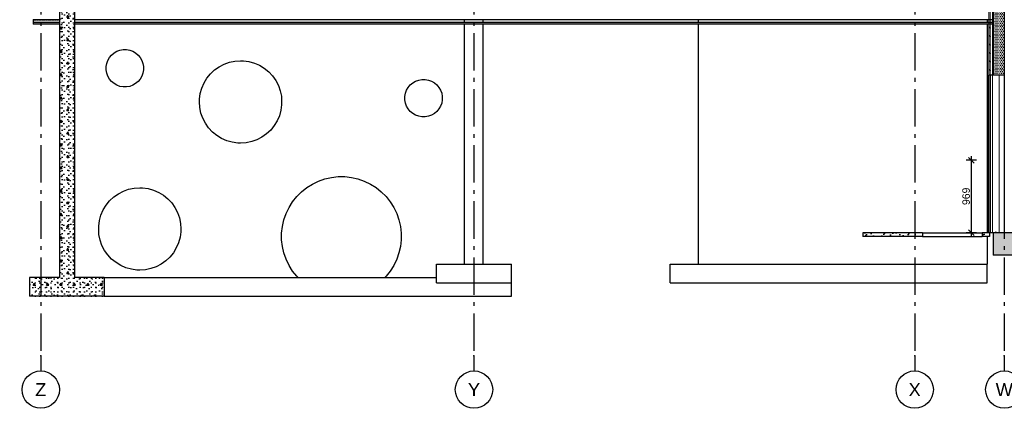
# Model space of a CAD drawing. Header units: millimetres. Extents: x -74465 to -41950, y 1470 to 14690.
# Tile 2 of 132: x -67859 to -54677, y 1470 to 6670. Entities that reach past the tile are written whole.
import ezdxf
from ezdxf.enums import TextEntityAlignment as Align

# ---------------------------------------------------------------- set-up
doc = ezdxf.new("R2010")
doc.units = ezdxf.units.MM
doc.header["$LTSCALE"] = 0.5
doc.header["$MEASUREMENT"] = 0
for name, pattern in [('Akselinje', [1500, 1000, -200, 100, -200]), ('PLINE', [0]), ('Wipeout_Contour', [2000, 0, -2000])]:
    doc.linetypes.add(name, pattern=pattern)
for name, color, linetype in [('0(Nye konstruksjoner)', 7, 'Continuous'), ('216- Direkte fundamentering (Skravur)(Nye konstruksjoner)', 7, 'Continuous'), ('216- Direkte fundamentering(Nye konstruksjoner)', 7, 'Continuous'), ('222- Søyler (Nye konstruksjoner)', 7, 'Continuous'), ('23-- Yttervegger', 7, 'Continuous'), ('23-- Yttervegger (Skravur)', 7, 'Continuous'), ('23-- Yttervegger (Skravur)(Nye konstruksjoner)', 7, 'Continuous'), ('23-- Yttervegger(Nye konstruksjoner)', 7, 'Continuous'), ('2311 Bærende yttervegger_ betong(Nye konstruksjoner)', 7, 'Continuous'), ('235- Utvendig kledning og overflate (Skravur)(Nye konstruksjoner)', 7, 'Continuous'), ('251- Frittbærende dekker', 7, 'Continuous'), ('251- Frittbærende dekker (Skravur)', 7, 'Continuous'), ('251- Frittbærende dekker (Skravur)(Nye konstruksjoner)', 7, 'Continuous'), ('251- Frittbærende dekker(Nye konstruksjoner)', 7, 'Continuous'), ('252- Gulv på grunn_ bunnplate', 7, 'Continuous'), ('252- Gulv på grunn_ bunnplate (Skravur)', 7, 'Continuous'), ('82-- Modullinjer', 7, 'Continuous'), ('842-M___1_50 Målsetting bygning', 7, 'Continuous')]:
    doc.layers.add(name, color=color, linetype=linetype)
doc.layers.add('234- Vinduer_ dører_ porter(Nye konstruksjoner)', color=7, linetype='Continuous', lineweight=0)
doc.layers.add('235- Utvendig kledning og overflate(Nye konstruksjoner)', color=7, linetype='Continuous', lineweight=0)
doc.styles.add('GENERATED_STYLE_1', font='arial.ttf')
doc.styles.add('GENERATED_STYLE_2', font='arial.ttf')
doc.dimstyles.new('GENERATED_STYLE__1', dxfattribs={"dimtxt": 100, "dimasz": 71.25, "dimexe": 0.18, "dimexo": 0.0625, "dimgap": 0, "dimtad": 1, "dimdec": 0, "dimzin": 0, "dimdsep": 46, "dimtxsty": 'GENERATED_STYLE_2', "dimblk": 'ARROWHEAD_6', "dimblk1": 'ARROWHEAD_6', "dimblk2": 'ARROWHEAD_6', "dimcen": 0.09, "dimse1": 1, "dimse2": 1, "dimclrd": 256, "dimclre": 256, "dimclrt": 256, "dimadec": 1, "dimazin": 0, "dimtfac": 1, "dimtdec": 4, "dimtmove": 0, "dimatfit": 3, "dimfxl": 1, "dimtolj": 1, "dimtzin": 0, "dimarcsym": 0})
pattern_1 = [(0, (0, 0), (0, 43.30127), [0, -25]), (0, (12.5, 21.65), (0, 43.30127), [0, -25])]
pattern_2 = [(45, (0, 175), (-55.68466, 55.68466), [0, -52.5, 0, -78.75]), (110, (175, 175), (74.00079, 26.93409), [0, -38.5, 0, -66.5])]
pattern_3 = [(315, (0, 0), (56.56854, 56.56854), [80, 0])]
pattern_4 = [(0, (0, 0), (0, 311.7692), [30, -150]), (0, (90, 155.9), (0, 311.7692), [30, -150]), (60, (0, 0), (-270, 155.8846), [30, -150]), (60, (180, 0), (-270, 155.8846), [30, -150]), (120, (30, 0), (270, 155.8846), [30, -150]), (120, (210, 0), (270, 155.8846), [30, -150]), (0, (0, 30), (0, 60), [0, -60, 0, -90.000004]), (45, (30, 30), (-42.42641, 42.42641), [0, -45, 0, -75.000003])]

# ---------------------------------------------------------------- blocks, each defined once
blk = doc.blocks.new('Standard grid marker[1]', base_point=(-54677, 14190))
at = {"layer": '82-- Modullinjer', "linetype": 'Akselinje'}
for p, q in [((-54677, 13990), (-54677, 14190)), ((-54677, 13990), (-54677, 2170)), ((-54677, 2170), (-54677, 1970))]:
    blk.add_line(p, q, dxfattribs=at)
at = {"layer": '82-- Modullinjer', "linetype": 'PLINE'}
for centre in [(-54677, 14440), (-54677, 1720)]:
    blk.add_circle(centre, 250, dxfattribs=at)
at = {"layer": '82-- Modullinjer', "linetype": 'Akselinje'}
for p in [(-54677, 13990), (-54677, 13990), (-54677, 2170), (-54677, 2170)]:
    blk.add_point(p, dxfattribs=at)
at = {"layer": '82-- Modullinjer', "style": 'GENERATED_STYLE_1'}
for tag, p in [('AC_MarkerText_1_0', (-54677, 14527)), ('AC_MarkerText_1_1', (-54677, 1808))]:
    blk.add_attdef(tag, text='', height=175, rotation=360, dxfattribs=at).set_placement(p, align=Align.TOP_CENTER)
blk = doc.blocks.new('Standard grid marker[2]', base_point=(-61777, 14190))
at = {"layer": '82-- Modullinjer', "linetype": 'Akselinje'}
for p, q in [((-61777, 13990), (-61777, 14190)), ((-61777, 13990), (-61777, 2170)), ((-61777, 2170), (-61777, 1970))]:
    blk.add_line(p, q, dxfattribs=at)
at = {"layer": '82-- Modullinjer', "linetype": 'PLINE'}
for centre in [(-61777, 14440), (-61777, 1720)]:
    blk.add_circle(centre, 250, dxfattribs=at)
at = {"layer": '82-- Modullinjer', "linetype": 'Akselinje'}
for p in [(-61777, 13990), (-61777, 13990), (-61777, 2170), (-61777, 2170)]:
    blk.add_point(p, dxfattribs=at)
at = {"layer": '82-- Modullinjer', "style": 'GENERATED_STYLE_1'}
for tag, p in [('AC_MarkerText_1_0', (-61777, 14527)), ('AC_MarkerText_1_1', (-61777, 1808))]:
    blk.add_attdef(tag, text='', height=175, rotation=360, dxfattribs=at).set_placement(p, align=Align.TOP_CENTER)
blk = doc.blocks.new('Standard grid marker[3]', base_point=(-55877, 14190))
at = {"layer": '82-- Modullinjer', "linetype": 'Akselinje'}
for p, q in [((-55877, 13990), (-55877, 14190)), ((-55877, 13990), (-55877, 2170)), ((-55877, 2170), (-55877, 1970))]:
    blk.add_line(p, q, dxfattribs=at)
at = {"layer": '82-- Modullinjer', "linetype": 'PLINE'}
for centre in [(-55877, 14440), (-55877, 1720)]:
    blk.add_circle(centre, 250, dxfattribs=at)
at = {"layer": '82-- Modullinjer', "linetype": 'Akselinje'}
for p in [(-55877, 13990), (-55877, 13990), (-55877, 2170), (-55877, 2170)]:
    blk.add_point(p, dxfattribs=at)
at = {"layer": '82-- Modullinjer', "style": 'GENERATED_STYLE_1'}
for tag, p in [('AC_MarkerText_1_0', (-55877, 14527)), ('AC_MarkerText_1_1', (-55877, 1808))]:
    blk.add_attdef(tag, text='', height=175, rotation=360, dxfattribs=at).set_placement(p, align=Align.TOP_CENTER)
blk = doc.blocks.new('Standard grid marker[5]', base_point=(-67577, 14190))
at = {"layer": '82-- Modullinjer', "linetype": 'Akselinje'}
for p, q in [((-67577, 13990), (-67577, 14190)), ((-67577, 13990), (-67577, 2170)), ((-67577, 2170), (-67577, 1970))]:
    blk.add_line(p, q, dxfattribs=at)
at = {"layer": '82-- Modullinjer', "linetype": 'PLINE'}
for centre in [(-67577, 14440), (-67577, 1720)]:
    blk.add_circle(centre, 250, dxfattribs=at)
at = {"layer": '82-- Modullinjer', "linetype": 'Akselinje'}
for p in [(-67577, 13990), (-67577, 13990), (-67577, 2170), (-67577, 2170)]:
    blk.add_point(p, dxfattribs=at)
at = {"layer": '82-- Modullinjer', "style": 'GENERATED_STYLE_1'}
for tag, p in [('AC_MarkerText_1_0', (-67577, 14527)), ('AC_MarkerText_1_1', (-67577, 1808))]:
    blk.add_attdef(tag, text='', height=175, rotation=360, dxfattribs=at).set_placement(p, align=Align.TOP_CENTER)
blk = doc.blocks.new('*D30')
at = {"layer": '842-M___1_50 Målsetting bygning', "linetype": 'PLINE'}
for p, q in [((-55047, 4789), (-55188, 4789)), ((-55080, 4751), (-55155, 4826)), ((-55117, 4789), (-55117, 4845)), ((-55117, 3820), (-55117, 4789)), ((-55155, 3858), (-55080, 3782)), ((-55047, 3820), (-55188, 3820)), ((-55117, 3764), (-55117, 3820))]:
    blk.add_line(p, q, dxfattribs=at)
at = {"layer": '842-M___1_50 Målsetting bygning', "insert": (-55137, 4190), "char_height": 100, "attachment_point": 7, "rotation": 90, "style": 'GENERATED_STYLE_2'}
blk.add_mtext('\\A1;{\\pql;\\fArial|b0|i0|c0|p0;\\W1.000000;969}', dxfattribs=at)
blk = doc.blocks.new('ARROWHEAD_6')
at = {"linetype": 'Continuous'}
for p, q in [((0, 0), (-1, 0)), ((-0.5, -0.5), (0.5, 0.5))]:
    blk.add_line(p, q, dxfattribs=at)

msp = doc.modelspace()

# ---------------------------------------------------------------- hatches: boundary and pattern name
at = {"layer": '216- Direkte fundamentering (Skravur)(Nye konstruksjoner)', "linetype": 'Continuous'}
h = msp.add_hatch(dxfattribs=at)
h.set_pattern_fill('Betong_strukturell', color=256, style=0, pattern_type=2)
h.set_pattern_definition(pattern_4)
h.paths.add_polyline_path([(-67726.6, 3220), (-67726.6, 2970), (-66726.6, 2970), (-66726.6, 3220)])
at = {"layer": '23-- Yttervegger (Skravur)', "linetype": 'Continuous'}
h = msp.add_hatch(dxfattribs=at)
h.set_pattern_fill('Prikker_tett', color=256, style=0, pattern_type=2)
h.set_pattern_definition(pattern_1)
h.paths.add_polyline_path([(-54826.6, 7020), (-54826.6, 5930), (-54676.6, 5930), (-54676.6, 7020)])
at = {"layer": '23-- Yttervegger (Skravur)(Nye konstruksjoner)', "linetype": 'Continuous'}
h = msp.add_hatch(dxfattribs=at)
h.set_pattern_fill('Betong_strukturell', color=256, style=0, pattern_type=2)
h.set_pattern_definition(pattern_4)
h.paths.add_polyline_path([(-67126.6, 3220), (-67126.6, 6870), (-67326.6, 6870), (-67326.6, 3220)])
at = {"layer": '235- Utvendig kledning og overflate (Skravur)(Nye konstruksjoner)', "linetype": 'Continuous'}
h = msp.add_hatch(dxfattribs=at)
h.set_pattern_fill('Prikker_tett', color=256, style=0, pattern_type=2)
h.set_pattern_definition(pattern_1)
h.paths.add_polyline_path([(-54826.6, 6668), (-54835.6, 6668), (-54835.6, 6632), (-54826.6, 6632)])
h = msp.add_hatch(dxfattribs=at)
h.set_pattern_fill('Prikker_tett', color=256, style=0, pattern_type=2)
h.set_pattern_definition(pattern_1)
h.paths.add_polyline_path([(-54835.6, 5930), (-54826.6, 5930), (-54826.6, 6610), (-54835.6, 6610)])
at = {"layer": '251- Frittbærende dekker (Skravur)', "linetype": 'Continuous'}
h = msp.add_hatch(dxfattribs=at)
h.set_pattern_fill('Prikker_tett', color=256, style=0, pattern_type=2)
h.set_pattern_definition(pattern_1)
h.paths.add_polyline_path([(-54826.6, 3820), (-54826.6, 3520), (-41949.9, 3520), (-41949.9, 3820)])
at = {"layer": '251- Frittbærende dekker (Skravur)(Nye konstruksjoner)', "linetype": 'Continuous'}
h = msp.add_hatch(dxfattribs=at)
h.set_pattern_fill('Prikker_tett', color=256, style=0, pattern_type=2)
h.set_pattern_definition(pattern_1)
h.paths.add_polyline_path([(-67676.6, 6668), (-67326.6, 6668), (-67326.6, 6670), (-67676.6, 6670)])
msp.add_hatch(color=256, dxfattribs=at).paths.add_polyline_path([(-67676.6, 6632), (-67676.6, 6610), (-67326.6, 6610), (-67326.6, 6632)])
at = {"layer": '252- Gulv på grunn_ bunnplate (Skravur)', "linetype": 'Continuous'}
h = msp.add_hatch(dxfattribs=at)
h.set_pattern_fill('Naturstein', color=256, style=0, pattern_type=2)
h.set_pattern_definition(pattern_2)
h.paths.add_polyline_path([(-56572.6, 3820), (-56572.6, 3770), (-55772.6, 3770), (-55772.6, 3820)])
h = msp.add_hatch(dxfattribs=at)
h.set_pattern_fill('Naturstein', color=256, style=0, pattern_type=2)
h.set_pattern_definition(pattern_2)
h.paths.add_polyline_path([(-54972.6, 3820), (-54972.6, 3770), (-54872.6, 3770), (-54872.6, 3820)])

# ---------------------------------------------------------------- linework, layer by layer
at = {"layer": '0(Nye konstruksjoner)', "linetype": 'PLINE'}
for p, q in [((-66657.1, 6164), (-66629, 6197.5)), ((-66629, 6197.5), (-66595.5, 6225.6)), ((-66595.5, 6225.6), (-66557.6, 6247.5)), ((-66557.6, 6247.5), (-66516.5, 6262.4)), ((-66516.5, 6262.4), (-66473.4, 6270)), ((-66473.4, 6270), (-66451.6, 6270)), ((-66451.6, 6270), (-66429.7, 6270)), ((-66429.7, 6270), (-66386.6, 6262.4)), ((-66386.6, 6262.4), (-66345.5, 6247.5)), ((-66345.5, 6247.5), (-66307.6, 6225.6)), ((-66307.6, 6225.6), (-66274.1, 6197.5)), ((-66274.1, 6197.5), (-66246, 6164)), ((-66701.6, 6041.9), (-66694, 6085)), ((-66694, 6085), (-66679, 6126.1)), ((-66679, 6126.1), (-66657.1, 6164)), ((-66246, 6164), (-66224.1, 6126.1)), ((-66224.1, 6126.1), (-66209.2, 6085)), ((-66209.2, 6085), (-66201.6, 6041.9)), ((-65188, 6041), (-65121.2, 6075.7)), ((-65121.2, 6075.7), (-65050.3, 6100.9)), ((-65050.3, 6100.9), (-64976.6, 6116.2)), ((-64976.6, 6116.2), (-64901.6, 6120)), ((-64901.6, 6120), (-64864, 6120)), ((-64864, 6120), (-64789.4, 6109.8)), ((-64789.4, 6109.8), (-64717, 6089.5)), ((-64717, 6089.5), (-64647.9, 6059.5)), ((-66701.6, 6020), (-66701.6, 6041.9)), ((-66701.6, 5998.1), (-66701.6, 6020)), ((-66694, 5955.1), (-66701.6, 5998.1)), ((-66679, 5914), (-66694, 5955.1)), ((-66209.2, 5955.1), (-66224.1, 5914)), ((-66201.6, 5998.1), (-66209.2, 5955.1)), ((-66201.6, 6041.9), (-66201.6, 6020)), ((-66201.6, 6020), (-66201.6, 5998.1)), ((-65352, 5887.9), (-65304.5, 5946.3)), ((-65304.5, 5946.3), (-65249.5, 5997.7)), ((-65249.5, 5997.7), (-65188, 6041)), ((-64647.9, 6059.5), (-64583.7, 6020.4)), ((-64583.7, 6020.4), (-64525.3, 5972.9)), ((-64525.3, 5972.9), (-64473.9, 5917.9)), ((-66657.1, 5876.1), (-66679, 5914)), ((-66629, 5842.6), (-66657.1, 5876.1)), ((-66595.5, 5814.4), (-66629, 5842.6)), ((-66557.6, 5792.6), (-66595.5, 5814.4)), ((-66307.6, 5814.4), (-66345.5, 5792.6)), ((-66274.1, 5842.6), (-66307.6, 5814.4)), ((-66246, 5876.1), (-66274.1, 5842.6)), ((-66224.1, 5914), (-66246, 5876.1)), ((-65421, 5754.6), (-65391.1, 5823.6)), ((-65391.1, 5823.6), (-65352, 5887.9)), ((-64473.9, 5917.9), (-64430.5, 5856.5)), ((-64430.5, 5856.5), (-64395.9, 5789.7)), ((-62629, 5797.5), (-62595.5, 5825.6)), ((-62595.5, 5825.6), (-62557.6, 5847.5)), ((-62557.6, 5847.5), (-62516.5, 5862.4)), ((-62516.5, 5862.4), (-62473.4, 5870)), ((-62473.4, 5870), (-62451.6, 5870)), ((-62451.6, 5870), (-62429.7, 5870)), ((-62429.7, 5870), (-62386.6, 5862.4)), ((-62386.6, 5862.4), (-62345.5, 5847.5)), ((-62345.5, 5847.5), (-62307.6, 5825.6)), ((-62307.6, 5825.6), (-62274.1, 5797.5)), ((-54676.6, 5930), (-54676.6, 3820)), ((-66516.5, 5777.6), (-66557.6, 5792.6)), ((-66473.4, 5770), (-66516.5, 5777.6)), ((-66451.6, 5770), (-66473.4, 5770)), ((-66429.7, 5770), (-66451.6, 5770)), ((-66386.6, 5777.6), (-66429.7, 5770)), ((-66345.5, 5792.6), (-66386.6, 5777.6)), ((-65451.6, 5607.6), (-65441.3, 5682.2)), ((-65441.3, 5682.2), (-65421, 5754.6)), ((-64395.9, 5789.7), (-64370.7, 5718.8)), ((-64370.7, 5718.8), (-64355.4, 5645.1)), ((-62701.6, 5641.9), (-62694, 5685)), ((-62694, 5685), (-62679, 5726.1)), ((-62679, 5726.1), (-62657.1, 5764)), ((-62657.1, 5764), (-62629, 5797.5)), ((-62274.1, 5797.5), (-62246, 5764)), ((-62246, 5764), (-62224.1, 5726.1)), ((-62224.1, 5726.1), (-62209.2, 5685)), ((-62209.2, 5685), (-62201.6, 5641.9)), ((-65451.6, 5570), (-65451.6, 5607.6)), ((-65447.7, 5495), (-65451.6, 5570)), ((-64355.4, 5645.1), (-64351.6, 5570)), ((-64351.6, 5570), (-64351.6, 5532.4)), ((-62701.6, 5620), (-62701.6, 5641.9)), ((-62701.6, 5598.1), (-62701.6, 5620)), ((-62694, 5555.1), (-62701.6, 5598.1)), ((-62679, 5514), (-62694, 5555.1)), ((-62209.2, 5555.1), (-62224.1, 5514)), ((-62201.6, 5598.1), (-62209.2, 5555.1)), ((-62201.6, 5641.9), (-62201.6, 5620)), ((-62201.6, 5620), (-62201.6, 5598.1)), ((-65432.4, 5421.3), (-65447.7, 5495)), ((-65407.2, 5350.4), (-65432.4, 5421.3)), ((-64361.8, 5457.9), (-64382.1, 5385.4)), ((-64351.6, 5532.4), (-64361.8, 5457.9)), ((-62657.1, 5476.1), (-62679, 5514)), ((-62629, 5442.6), (-62657.1, 5476.1)), ((-62595.5, 5414.4), (-62629, 5442.6)), ((-62557.6, 5392.6), (-62595.5, 5414.4)), ((-62307.6, 5414.4), (-62345.5, 5392.6)), ((-62274.1, 5442.6), (-62307.6, 5414.4)), ((-62246, 5476.1), (-62274.1, 5442.6)), ((-62224.1, 5514), (-62246, 5476.1)), ((-65372.6, 5283.6), (-65407.2, 5350.4)), ((-65329.2, 5222.1), (-65372.6, 5283.6)), ((-64412.1, 5316.4), (-64451.2, 5252.1)), ((-64382.1, 5385.4), (-64412.1, 5316.4)), ((-62516.5, 5377.6), (-62557.6, 5392.6)), ((-62473.4, 5370), (-62516.5, 5377.6)), ((-62451.6, 5370), (-62473.4, 5370)), ((-62429.7, 5370), (-62451.6, 5370)), ((-62386.6, 5377.6), (-62429.7, 5370)), ((-62345.5, 5392.6), (-62386.6, 5377.6)), ((-65277.9, 5167.1), (-65329.2, 5222.1)), ((-65219.5, 5119.6), (-65277.9, 5167.1)), ((-64553.7, 5142.4), (-64615.1, 5099)), ((-64498.7, 5193.7), (-64553.7, 5142.4)), ((-64451.2, 5252.1), (-64498.7, 5193.7)), ((-65155.2, 5080.5), (-65219.5, 5119.6)), ((-65086.2, 5050.6), (-65155.2, 5080.5)), ((-65013.7, 5030.3), (-65086.2, 5050.6)), ((-64939.2, 5020), (-65013.7, 5030.3)), ((-64901.6, 5020), (-64939.2, 5020)), ((-64826.5, 5023.9), (-64901.6, 5020)), ((-64752.8, 5039.2), (-64826.5, 5023.9)), ((-64681.9, 5064.4), (-64752.8, 5039.2)), ((-64615.1, 5099), (-64681.9, 5064.4)), ((-63939.2, 4471.3), (-63858.2, 4510.3)), ((-63858.2, 4510.3), (-63773.4, 4540)), ((-63773.4, 4540), (-63685.8, 4560)), ((-63685.8, 4560), (-63596.5, 4570)), ((-63596.5, 4570), (-63551.6, 4570)), ((-63551.6, 4570), (-63506.6, 4570)), ((-63506.6, 4570), (-63417.4, 4560)), ((-63417.4, 4560), (-63329.8, 4540)), ((-63329.8, 4540), (-63244.9, 4510.3)), ((-63244.9, 4510.3), (-63164, 4471.3)), ((-66538, 4341), (-66471.2, 4375.7)), ((-66471.2, 4375.7), (-66400.3, 4400.9)), ((-66400.3, 4400.9), (-66326.6, 4416.2)), ((-66326.6, 4416.2), (-66251.6, 4420)), ((-66251.6, 4420), (-66214, 4420)), ((-66214, 4420), (-66139.4, 4409.8)), ((-66139.4, 4409.8), (-66067, 4389.5)), ((-66067, 4389.5), (-65997.9, 4359.5)), ((-65997.9, 4359.5), (-65933.7, 4320.4)), ((-64149, 4303.9), (-64085.5, 4367.5)), ((-64085.5, 4367.5), (-64015.2, 4423.5)), ((-64015.2, 4423.5), (-63939.2, 4471.3)), ((-63164, 4471.3), (-63087.9, 4423.5)), ((-63087.9, 4423.5), (-63017.7, 4367.5)), ((-63017.7, 4367.5), (-62954.1, 4303.9)), ((-66702, 4187.9), (-66654.5, 4246.3)), ((-66654.5, 4246.3), (-66599.5, 4297.7)), ((-66599.5, 4297.7), (-66538, 4341)), ((-65933.7, 4320.4), (-65875.3, 4272.9)), ((-65875.3, 4272.9), (-65823.9, 4217.9)), ((-64252.9, 4157.6), (-64205, 4233.7)), ((-64205, 4233.7), (-64149, 4303.9)), ((-62954.1, 4303.9), (-62898.1, 4233.7)), ((-62898.1, 4233.7), (-62850.3, 4157.6)), ((-66771, 4054.6), (-66741.1, 4123.6)), ((-66741.1, 4123.6), (-66702, 4187.9)), ((-65823.9, 4217.9), (-65780.5, 4156.5)), ((-65780.5, 4156.5), (-65745.9, 4089.7)), ((-65745.9, 4089.7), (-65720.7, 4018.8)), ((-64291.8, 4076.6), (-64252.9, 4157.6)), ((-62850.3, 4157.6), (-62811.3, 4076.6)), ((-66801.6, 3907.6), (-66791.3, 3982.2)), ((-66791.3, 3982.2), (-66771, 4054.6)), ((-65720.7, 4018.8), (-65705.4, 3945.1)), ((-64341.5, 3904.2), (-64321.5, 3991.8)), ((-64321.5, 3991.8), (-64291.8, 4076.6)), ((-62811.3, 4076.6), (-62781.6, 3991.8)), ((-62781.6, 3991.8), (-62761.6, 3904.2)), ((-66801.6, 3870), (-66801.6, 3907.6)), ((-66797.7, 3795), (-66801.6, 3870)), ((-65701.6, 3832.4), (-65711.8, 3757.9)), ((-65705.4, 3945.1), (-65701.6, 3870)), ((-65701.6, 3870), (-65701.6, 3832.4)), ((-64351.6, 3814.9), (-64341.5, 3904.2)), ((-62761.6, 3904.2), (-62751.6, 3814.9)), ((-66782.4, 3721.3), (-66797.7, 3795)), ((-66757.2, 3650.4), (-66782.4, 3721.3)), ((-65711.8, 3757.9), (-65732.1, 3685.4)), ((-64351.6, 3770), (-64351.6, 3814.9)), ((-64351.6, 3725.1), (-64351.6, 3770)), ((-64341.5, 3635.8), (-64351.6, 3725.1)), ((-62751.6, 3725.1), (-62761.6, 3635.8)), ((-62751.6, 3814.9), (-62751.6, 3770)), ((-62751.6, 3770), (-62751.6, 3725.1)), ((-54865.6, 3820), (-54872.6, 3820)), ((-54835.6, 3820), (-54865.6, 3820)), ((-66722.6, 3583.6), (-66757.2, 3650.4)), ((-66679.2, 3522.1), (-66722.6, 3583.6)), ((-65762.1, 3616.4), (-65801.2, 3552.1)), ((-65732.1, 3685.4), (-65762.1, 3616.4)), ((-64321.5, 3548.2), (-64341.5, 3635.8)), ((-62761.6, 3635.8), (-62781.6, 3548.2)), ((-66627.9, 3467.1), (-66679.2, 3522.1)), ((-66569.5, 3419.6), (-66627.9, 3467.1)), ((-65903.7, 3442.4), (-65965.1, 3399)), ((-65848.7, 3493.7), (-65903.7, 3442.4)), ((-65801.2, 3552.1), (-65848.7, 3493.7)), ((-64291.8, 3463.4), (-64321.5, 3548.2)), ((-64252.9, 3382.4), (-64291.8, 3463.4)), ((-62811.3, 3463.4), (-62850.3, 3382.4)), ((-62781.6, 3548.2), (-62811.3, 3463.4)), ((-66505.2, 3380.5), (-66569.5, 3419.6)), ((-66436.2, 3350.6), (-66505.2, 3380.5)), ((-66363.7, 3330.3), (-66436.2, 3350.6)), ((-66289.2, 3320), (-66363.7, 3330.3)), ((-66251.6, 3320), (-66289.2, 3320)), ((-66176.5, 3323.9), (-66251.6, 3320)), ((-66102.8, 3339.2), (-66176.5, 3323.9)), ((-66031.9, 3364.4), (-66102.8, 3339.2)), ((-65965.1, 3399), (-66031.9, 3364.4)), ((-64205, 3306.4), (-64252.9, 3382.4)), ((-64149, 3236.1), (-64205, 3306.4)), ((-62898.1, 3306.4), (-62954.1, 3236.1)), ((-62850.3, 3382.4), (-62898.1, 3306.4)), ((-64132.9, 3220), (-64149, 3236.1)), ((-62970.2, 3220), (-62954.1, 3236.1))]:
    msp.add_line(p, q, dxfattribs=at)
at = {"layer": '0(Nye konstruksjoner)', "linetype": 'PLINE', "flags": 128}
msp.add_lwpolyline([(-54676.6, 5930), (-54743.6, 5930), (-54826.6, 5930)], dxfattribs=at)
at = {"layer": '216- Direkte fundamentering(Nye konstruksjoner)', "linetype": 'PLINE'}
for p, q in [((-62276.6, 3400), (-61276.6, 3400)), ((-62276.6, 3150), (-62276.6, 3400)), ((-61276.6, 3150), (-61276.6, 3400)), ((-59151.6, 3150), (-59151.6, 3400)), ((-59151.6, 3400), (-54906.6, 3400)), ((-54906.6, 3150), (-54906.6, 3400)), ((-67726.6, 3220), (-67726.6, 2970)), ((-67326.6, 3220), (-67726.6, 3220)), ((-66726.6, 3220), (-67126.6, 3220)), ((-66726.6, 3220), (-62276.6, 3220)), ((-66726.6, 3220), (-66726.6, 2970)), ((-62276.6, 3150), (-61276.6, 3150)), ((-61276.6, 2970), (-61276.6, 3150)), ((-59151.6, 3150), (-54906.6, 3150)), ((-66726.6, 2970), (-67726.6, 2970)), ((-66726.6, 2970), (-61276.6, 2970))]:
    msp.add_line(p, q, dxfattribs=at)
at = {"layer": '222- Søyler (Nye konstruksjoner)', "linetype": 'PLINE'}
for p, q in [((-61901.6, 6632), (-61901.6, 6668)), ((-61901.6, 3400), (-61901.6, 6610)), ((-61651.6, 6632), (-61651.6, 6668)), ((-61651.6, 3400), (-61651.6, 6610))]:
    msp.add_line(p, q, dxfattribs=at)
at = {"layer": '23-- Yttervegger', "linetype": 'PLINE'}
msp.add_line((-54676.6, 7020), (-54676.6, 5930), dxfattribs=at)
at = {"layer": '23-- Yttervegger', "linetype": 'PLINE', "flags": 128}
msp.add_lwpolyline([(-54826.6, 7020), (-54826.6, 6870), (-54826.6, 6770), (-54826.6, 6670), (-54826.6, 6668), (-54826.6, 6632), (-54826.6, 6610), (-54826.6, 5930)], dxfattribs=at)
at = {"layer": '23-- Yttervegger(Nye konstruksjoner)', "linetype": 'PLINE'}
for p, q in [((-67326.6, 6610), (-67326.6, 3220)), ((-67126.6, 6610), (-67126.6, 3220))]:
    msp.add_line(p, q, dxfattribs=at)
at = {"layer": '23-- Yttervegger(Nye konstruksjoner)', "linetype": 'PLINE', "flags": 128}
for points in [[(-67326.6, 6870), (-67326.6, 6770), (-67326.6, 6670), (-67326.6, 6668), (-67326.6, 6632), (-67326.6, 6610)], [(-67126.6, 6870), (-67126.6, 6770), (-67126.6, 6670), (-67126.6, 6668), (-67126.6, 6632), (-67126.6, 6610)]]:
    msp.add_lwpolyline(points, dxfattribs=at)
at = {"layer": '2311 Bærende yttervegger_ betong(Nye konstruksjoner)', "linetype": 'PLINE'}
for p, q in [((-58776.6, 6668), (-58776.6, 6632)), ((-58776.6, 6610), (-58776.6, 3400)), ((-54906.6, 6668), (-54906.6, 6632)), ((-54906.6, 6610), (-54906.6, 3820)), ((-54906.6, 3770), (-54906.6, 3400))]:
    msp.add_line(p, q, dxfattribs=at)
at = {"layer": '234- Vinduer_ dører_ porter(Nye konstruksjoner)', "linetype": 'PLINE'}
for p, q in [((-54791.6, 3834), (-54791.6, 3820)), ((-54826.6, 3820), (-54835.6, 3820))]:
    msp.add_line(p, q, dxfattribs=at)
at = {"layer": '234- Vinduer_ dører_ porter(Nye konstruksjoner)', "linetype": 'PLINE', "flags": 128}
for points in [[(-54835.6, 5930), (-54835.6, 5872), (-54835.6, 3820)], [(-54743.6, 5930), (-54743.6, 5860), (-54743.6, 3820)]]:
    msp.add_lwpolyline(points, dxfattribs=at)
at = {"layer": '251- Frittbærende dekker', "linetype": 'PLINE'}
for p in [(-54826.6, 3820), (-41949.9, 3520)]:
    msp.add_line(p, (-54826.6, 3520), dxfattribs=at)
at = {"layer": '251- Frittbærende dekker', "linetype": 'PLINE', "flags": 128}
msp.add_lwpolyline([(-48206.6, 3820), (-54743.6, 3820), (-54791.6, 3820), (-54826.6, 3820)], dxfattribs=at)
at = {"layer": '251- Frittbærende dekker(Nye konstruksjoner)', "linetype": 'PLINE'}
for p, q in [((-67326.6, 6668), (-67676.6, 6668)), ((-67326.6, 6632), (-67676.6, 6632)), ((-67326.6, 6610), (-67676.6, 6610))]:
    msp.add_line(p, q, dxfattribs=at)
at = {"layer": '251- Frittbærende dekker(Nye konstruksjoner)', "linetype": 'PLINE', "flags": 128}
msp.add_lwpolyline([(-67676.6, 6670), (-67676.6, 6668), (-67676.6, 6632), (-67676.6, 6610)], dxfattribs=at)
at = {"layer": '252- Gulv på grunn_ bunnplate', "linetype": 'PLINE'}
for p, q in [((-56572.6, 3820), (-56572.6, 3770)), ((-55772.6, 3820), (-56572.6, 3820)), ((-55772.6, 3770), (-56572.6, 3770)), ((-55772.6, 3820), (-54972.6, 3820)), ((-55772.6, 3820), (-55772.6, 3770)), ((-55772.6, 3770), (-54972.6, 3770)), ((-54972.6, 3820), (-54972.6, 3770)), ((-54872.6, 3820), (-54972.6, 3820)), ((-54872.6, 3770), (-54972.6, 3770)), ((-54872.6, 3820), (-54872.6, 3770))]:
    msp.add_line(p, q, dxfattribs=at)

# ---------------------------------------------------------------- block references
at = {"layer": '82-- Modullinjer', "linetype": 'PLINE'}
ref = msp.add_blockref('Standard grid marker[5]', (-67576.6, 14189.9), dxfattribs=at)
ref.add_attrib('AC_MarkerText_1', 'Z', dxfattribs={"color": 7, "height": 175, "rotation": 360, "style": 'GENERATED_STYLE_1'}).set_placement((-67576.6, 14527.4), align=Align.TOP_CENTER)
ref.add_attrib('AC_MarkerText_1_1', 'Z', dxfattribs={"color": 7, "height": 175, "rotation": 360, "style": 'GENERATED_STYLE_1'}).set_placement((-67576.6, 1807.5), align=Align.TOP_CENTER)
ref = msp.add_blockref('Standard grid marker[2]', (-61776.6, 14189.9), dxfattribs=at)
ref.add_attrib('AC_MarkerText_1', 'Y', dxfattribs={"color": 7, "height": 175, "rotation": 360, "style": 'GENERATED_STYLE_1'}).set_placement((-61776.6, 14527.4), align=Align.TOP_CENTER)
ref.add_attrib('AC_MarkerText_1_1', 'Y', dxfattribs={"color": 7, "height": 175, "rotation": 360, "style": 'GENERATED_STYLE_1'}).set_placement((-61776.6, 1807.5), align=Align.TOP_CENTER)
ref = msp.add_blockref('Standard grid marker[3]', (-55876.6, 14189.9), dxfattribs=at)
ref.add_attrib('AC_MarkerText_1', 'X', dxfattribs={"color": 7, "height": 175, "rotation": 360, "style": 'GENERATED_STYLE_1'}).set_placement((-55876.6, 14527.4), align=Align.TOP_CENTER)
ref.add_attrib('AC_MarkerText_1_1', 'X', dxfattribs={"color": 7, "height": 175, "rotation": 360, "style": 'GENERATED_STYLE_1'}).set_placement((-55876.6, 1807.5), align=Align.TOP_CENTER)

# ---------------------------------------------------------------- dimensions: what is measured, and where the dimension line sits
at = {"layer": '842-M___1_50 Målsetting bygning', "linetype": 'Continuous'}
dim = msp.add_linear_dim(base=(-55117.2, 4789), p1=(-74464.6, 3820), p2=(-55997.6, 4789), angle=90, dimstyle='GENERATED_STYLE__1', dxfattribs=at)
dim.commit()
dim.dimension.update_dxf_attribs({"geometry": '*D30', "text_midpoint": (-55187.2, 4304.2), "dimtype": 160, "text_rotation": 90})

# ---------------------------------------------------------------- next in the draw order: wipeouts: each hides what was drawn before it
at = {"linetype": 'Wipeout_Contour', "ltscale": 220835.226647}
msp.add_wipeout([(-54865.6, 5930), (-54835.6, 5930), (-54835.6, 6610), (-54865.6, 6610)], dxfattribs=at).dxf.layer = '235- Utvendig kledning og overflate (Skravur)(Nye konstruksjoner)'

# ---------------------------------------------------------------- next in the draw order: linework, layer by layer
at = {"layer": '0(Nye konstruksjoner)', "linetype": 'PLINE'}
for p, q in [((-54884.6, 3820), (-54884.6, 5930)), ((-54865.6, 5930), (-54865.6, 3820))]:
    msp.add_line(p, q, dxfattribs=at)
at = {"layer": '0(Nye konstruksjoner)', "linetype": 'PLINE', "flags": 128}
msp.add_lwpolyline([(-54826.6, 5930), (-54835.6, 5930), (-54865.6, 5930), (-54884.6, 5930)], dxfattribs=at)

# ---------------------------------------------------------------- next in the draw order: wipeouts: each hides what was drawn before it
at = {"linetype": 'Wipeout_Contour', "ltscale": 221008.890596}
msp.add_wipeout([(-54865.6, 6632), (-54835.6, 6632), (-54835.6, 6668), (-54865.6, 6668)], dxfattribs=at).dxf.layer = '235- Utvendig kledning og overflate (Skravur)(Nye konstruksjoner)'

# ---------------------------------------------------------------- next in the draw order: hatches: boundary and pattern name
at = {"layer": '235- Utvendig kledning og overflate (Skravur)(Nye konstruksjoner)', "linetype": 'Continuous'}
h = msp.add_hatch(dxfattribs=at)
h.set_pattern_fill('Skrålinjer_2', color=256, style=0, pattern_type=2)
h.set_pattern_definition(pattern_3)
h.paths.add_polyline_path([(-54865.6, 6668), (-54884.6, 6668), (-54884.6, 6632), (-54865.6, 6632)])
h = msp.add_hatch(dxfattribs=at)
h.set_pattern_fill('Skrålinjer_2', color=256, style=0, pattern_type=2)
h.set_pattern_definition(pattern_3)
h.paths.add_polyline_path([(-54865.6, 6610), (-54884.6, 6610), (-54884.6, 5930), (-54865.6, 5930)])
at = {"layer": '251- Frittbærende dekker (Skravur)(Nye konstruksjoner)', "linetype": 'Continuous'}
h = msp.add_hatch(dxfattribs=at)
h.set_pattern_fill('Prikker_tett', color=256, style=0, pattern_type=2)
h.set_pattern_definition(pattern_1)
h.paths.add_polyline_path([(-67126.6, 6668), (-54826.6, 6668), (-54826.6, 6670), (-67126.6, 6670)])
msp.add_hatch(color=256, dxfattribs=at).paths.add_polyline_path([(-67126.6, 6632), (-67126.6, 6610), (-54826.6, 6610), (-54826.6, 6632)])

# ---------------------------------------------------------------- next in the draw order: linework, layer by layer
at = {"layer": '235- Utvendig kledning og overflate(Nye konstruksjoner)', "linetype": 'PLINE'}
for p, q in [((-54884.6, 7320), (-54884.6, 5930)), ((-54865.6, 7320), (-54865.6, 5930)), ((-54835.6, 7320), (-54835.6, 5930))]:
    msp.add_line(p, q, dxfattribs=at)
at = {"layer": '251- Frittbærende dekker(Nye konstruksjoner)', "linetype": 'PLINE'}
for p, q in [((-54826.6, 6668), (-67126.6, 6668)), ((-54826.6, 6632), (-67126.6, 6632)), ((-54826.6, 6610), (-67126.6, 6610))]:
    msp.add_line(p, q, dxfattribs=at)

# ---------------------------------------------------------------- next in the draw order: block references
at = {"layer": '82-- Modullinjer', "linetype": 'PLINE'}
ref = msp.add_blockref('Standard grid marker[1]', (-54676.6, 14189.9), dxfattribs=at)
ref.add_attrib('AC_MarkerText_1', 'W', dxfattribs={"color": 7, "height": 175, "rotation": 360, "style": 'GENERATED_STYLE_1'}).set_placement((-54676.6, 14527.4), align=Align.TOP_CENTER)
ref.add_attrib('AC_MarkerText_1_1', 'W', dxfattribs={"color": 7, "height": 175, "rotation": 360, "style": 'GENERATED_STYLE_1'}).set_placement((-54676.6, 1807.5), align=Align.TOP_CENTER)

doc.saveas('drawing.dxf')
